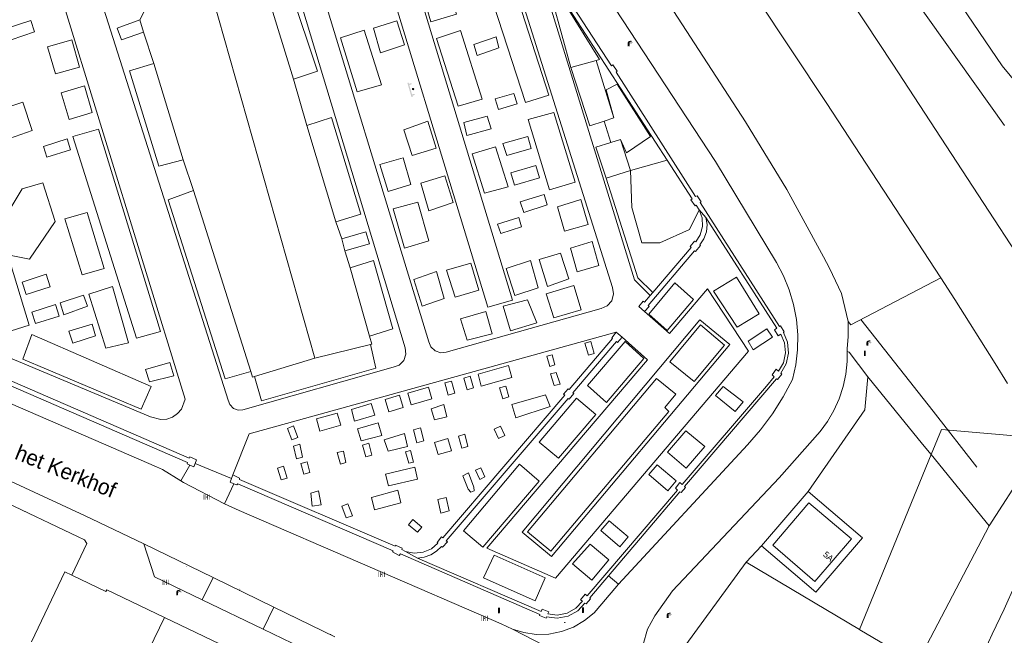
# Model space of a CAD drawing. Header units: metres. Extents: x 197457 to 198138, y 353986 to 354984.
# Tile 207 of 217: x 197958 to 198037, y 354762 to 354812. Entities that reach past the tile are written whole.
import ezdxf
from ezdxf.enums import TextEntityAlignment as Align

# ---------------------------------------------------------------- set-up
doc = ezdxf.new("R2010")
doc.units = ezdxf.units.M
doc.header["$MEASUREMENT"] = 0
for name, color, linetype, lineweight, true_color in [('afsluitpaal', 7, 'Continuous', 0, 0xde7233), ('bank', 7, 'Continuous', 0, 0x681648), ('kolk', 7, 'Continuous', 0, 0x104b6e), ('lichtmast', 7, 'Continuous', 0, 0x104b6e), ('verkeersbordpaal', 7, 'Continuous', 0, 0x104b6e), ('verklikker transportleiding', 7, 'Continuous', 0, 0x104b6e)]:
    doc.layers.add(name, color=color, linetype=linetype, lineweight=lineweight, true_color=true_color)
for name, color, linetype, lineweight in [('dakrand hoofdgebouw', 1, 'Continuous', 0), ('Grens beheer openbare ruimte groenbeheer', 253, 'Continuous', 0), ('grens individueel parkeervak', 7, 'Continuous', 0), ('Grens maaiveld', 253, 'Continuous', 0), ('hoofdgebouw', 1, 'Continuous', 0), ('huisnummerreeks BGT', 7, 'Continuous', 0), ('kant muur', 30, 'Continuous', 0), ('kant onverhard', 7, 'Continuous', 0), ('kant verharding', 7, 'Continuous', 0), ('kruinlijn', 1, 'Continuous', 0), ('muur breder dan 30cm', 30, 'Continuous', 0), ('openbare ruimte label tekst', 7, 'Continuous', 0), ('raster geen IMGeo', 7, 'Continuous', 0), ('taludlijn geen IMGeo', 1, 'Continuous', 0), ('tussenmuur', 1, 'Continuous', 13), ('vlakafsluiter', 1, 'Continuous', 0), ('waterleidingput', 132, 'Continuous', 0)]:
    doc.layers.add(name, color=color, linetype=linetype, lineweight=lineweight)
doc.styles.add('Style-WORKING', font='WORKING.shx')

# ---------------------------------------------------------------- blocks, each defined once
blk = doc.blocks.new('bank')
at = {"layer": 'bank', "linetype": 'Continuous', "lineweight": 0, "true_color": 0xde7233}
blk.add_hatch(color=13, dxfattribs=at).paths.add_polyline_path([(0.4, 0), (0.4, 0.2), (-0.4, 0.2), (-0.4, 0), (-0.5, 0), (-0.5, 0.2), (-0.6, 0.2), (-0.6, 0.3), (0.6, 0.3), (0.6, 0.2), (0.5, 0.2), (0.5, 0)])
at = {"layer": 'bank', "linetype": 'Continuous', "lineweight": 0, "true_color": 0x6a2d14}
blk.add_hatch(color=26, dxfattribs=at).paths.add_polyline_path([(0.1, 0, 1), (-0.1, 0, 1)])
blk = doc.blocks.new('afsluitpaal')
at = {"layer": 'afsluitpaal', "linetype": 'Continuous', "lineweight": 0, "true_color": 0xbd2877}
blk.add_hatch(color=232, dxfattribs=at).paths.add_polyline_path([(0.15, 0.65, 1), (-0.15, 0.65), (-0.15, 0.05), (-0.3, 0.05), (-0.3, -0.1), (0, -0.1, -0.414214), (-0.1, 0, -1), (0.1, 0, -0.414214), (0, -0.1), (0.3, -0.1), (0.3, 0.05), (0.15, 0.05)])
at = {"layer": 'afsluitpaal', "linetype": 'Continuous', "lineweight": 0, "true_color": 0x681648}
blk.add_hatch(color=219, dxfattribs=at).paths.add_polyline_path([(0.1, 0, 1), (-0.1, 0, 1)])
blk = doc.blocks.new('kolk')
at = {"layer": 'kolk', "linetype": 'Continuous', "lineweight": 0, "true_color": 0xbd2877}
for points in [[(-0.49, -0.43), (-0.49, 0), (-0.49, 0.42), (-0.4, 0.42), (-0.4, 0), (-0.4, -0.43)], [(-0.19, -0.43), (-0.19, 0), (-0.19, 0.42), (-0.11, 0.42), (-0.11, 0), (-0.11, -0.43)], [(0.11, -0.43), (0.11, 0), (0.11, 0.42), (0.19, 0.42), (0.19, 0), (0.19, -0.43)], [(0.4, -0.43), (0.4, 0), (0.4, 0.42), (0.49, 0.42), (0.49, 0), (0.49, -0.43)]]:
    blk.add_hatch(color=232, dxfattribs=at).paths.add_polyline_path(points)
at = {"layer": 'kolk', "linetype": 'Continuous', "lineweight": 0, "true_color": 0x681648}
blk.add_hatch(color=219, dxfattribs=at).paths.add_polyline_path([(0.1, 0, 1), (-0.1, 0, 1)])
blk = doc.blocks.new('lichtmast')
at = {"layer": 'lichtmast', "linetype": 'Continuous', "lineweight": 0, "true_color": 0xbd2877}
for points in [[(0.15, 0.42, -0.344151), (0.3, 0.61), (0.43, 0.64, 0.960861), (0.4, 0.79), (0.1, 0.74, 0.366629), (-0.15, 0.45), (-0.15, -0.1), (0, -0.1, -0.414214), (-0.1, 0, -1), (0.1, 0, -0.414214), (0, -0.1), (0.15, -0.1)], [(0.35, 0.55, 1), (0.3, 0.56), (0.23, 0.32, 1), (0.28, 0.31)], [(0.42, 0.58, 1), (0.38, 0.57), (0.44, 0.33, 1), (0.48, 0.34)], [(0.49, 0.61, 1), (0.45, 0.58), (0.63, 0.4, 1), (0.66, 0.43)]]:
    blk.add_hatch(color=232, dxfattribs=at).paths.add_polyline_path(points)
at = {"layer": 'lichtmast', "linetype": 'Continuous', "lineweight": 0, "true_color": 0x681648}
blk.add_hatch(color=219, dxfattribs=at).paths.add_polyline_path([(-0.1, 0, 1), (0.1, 0, 1)])
blk = doc.blocks.new('waterleidingput')
at = {"layer": 'waterleidingput', "linetype": 'Continuous', "lineweight": 0, "true_color": 0x248bcb}
h = blk.add_hatch(color=142, dxfattribs=at)
edge = h.paths.add_edge_path()
edge.add_spline(control_points=[(0.44, 0), (0.44, 0.04), (0.43, 0.09), (0.36, 0.2), (0.28, 0.26), (0.09, 0.32), (-0.02, 0.33), (-0.22, 0.29), (-0.31, 0.24), (-0.42, 0.12), (-0.44, 0.06), (-0.44, -0.06), (-0.42, -0.12), (-0.33, -0.22), (-0.28, -0.26), (-0.1, -0.33), (0.04, -0.33), (0.27, -0.27), (0.37, -0.2), (0.43, -0.08), (0.44, -0.04), (0.44, 0)], knot_values=[0, 0, 0, 0, 0.060484, 0.060484, 0.178041, 0.178041, 0.295599, 0.295599, 0.413157, 0.413157, 0.498623, 0.498623, 0.584089, 0.584089, 0.669555, 0.669555, 0.808438, 0.808438, 0.94732, 0.94732, 1, 1, 1, 1], degree=3, periodic=0)
edge = h.paths.add_edge_path(flags=16)
edge.add_ellipse((0, 0), major_axis=(0.392, 0), ratio=0.689655, start_angle=0, end_angle=360)
for points in [[(-0.05, -0.09, -0.141608), (-0.09, -0.05), (-0.1, -0.09), (-0.17, 0.18), (-0.22, 0.18), (-0.12, -0.17), (-0.07, -0.17)], [(0.03, 0.18), (-0.02, 0.18), (-0.05, 0.09, -0.269854), (0.05, 0.09)], [(0.23, 0.18), (0.18, 0.18), (0.1, -0.09), (0.09, -0.05, -0.141608), (0.05, -0.09), (0.08, -0.17), (0.13, -0.17)]]:
    blk.add_hatch(color=142, dxfattribs=at).paths.add_polyline_path(points)
at = {"layer": 'waterleidingput', "linetype": 'Continuous', "lineweight": 0, "true_color": 0x104b6e}
blk.add_hatch(color=156, dxfattribs=at).paths.add_polyline_path([(0.1, 0, 1), (-0.1, 0, 1)])
blk = doc.blocks.new('paal')
at = {"layer": 'verkeersbordpaal', "linetype": 'Continuous', "lineweight": 0, "true_color": 0xbd2877}
blk.add_hatch(color=232, dxfattribs=at).paths.add_polyline_path([(0.15, 0.8), (-0.15, 0.8), (-0.15, -0.1), (0, -0.1, -0.414214), (-0.1, 0, -1), (0.1, 0, -0.414214), (0, -0.1), (0.15, -0.1)])
at = {"layer": 'verkeersbordpaal', "linetype": 'Continuous', "lineweight": 0, "true_color": 0x681648}
blk.add_hatch(color=219, dxfattribs=at).paths.add_polyline_path([(-0.1, 0, 1), (0.1, 0, 1)])
blk = doc.blocks.new('bord_1')
at = {"layer": 'verklikker transportleiding', "linetype": 'Continuous', "lineweight": 0, "true_color": 0xbd2877}
h = blk.add_hatch(color=232, dxfattribs=at)
h.paths.add_polyline_path([(-0.75, -0.38), (-0.75, 0.38), (0.75, 0.38), (0.75, -0.38)])
h.paths.add_polyline_path([(-0.65, -0.27), (-0.65, 0.27), (0.65, 0.27), (0.65, -0.27)], flags=16)
at = {"layer": 'verklikker transportleiding', "linetype": 'Continuous', "lineweight": 0, "true_color": 0xbd2877, "transparency": 33554534}
h = blk.add_hatch(color=232, dxfattribs=at)
h.paths.add_polyline_path([(-0.65, -0.27), (-0.65, 0.27), (0.65, 0.27), (0.65, -0.27)])
h.paths.add_polyline_path([(-0.55, -0.18), (-0.55, 0.17), (0.55, 0.17), (0.55, -0.18)], flags=16)
at = {"layer": 'verklikker transportleiding', "linetype": 'Continuous', "lineweight": 0, "true_color": 0x681648}
blk.add_hatch(color=219, dxfattribs=at).paths.add_polyline_path([(-0.1, 0, 1), (0.1, 0, 1)])

msp = doc.modelspace()

# ---------------------------------------------------------------- linework, layer by layer
at = {"layer": 'dakrand hoofdgebouw', "linetype": 'Continuous', "lineweight": 0, "flags": 128}
msp.add_lwpolyline([(198021.187, 354772.881), (198018.271, 354769.465), (198021.66, 354766.527), (198024.602, 354769.973), (198021.187, 354772.881)], dxfattribs=at)
at = {"layer": 'Grens beheer openbare ruimte groenbeheer', "linetype": 'Continuous', "lineweight": 0}
msp.add_line((198031.024, 354776.756), (198035.697, 354771.008), dxfattribs=at)
at = {"layer": 'Grens beheer openbare ruimte groenbeheer', "linetype": 'Continuous', "lineweight": 0, "flags": 128}
msp.add_lwpolyline([(198020.91, 354746.834), (198021.181, 354746.945), (198027.976, 354761.039), (198025.294, 354762.636)], dxfattribs=at)
at = {"layer": 'grens individueel parkeervak', "linetype": 'Continuous', "lineweight": 0}
for p, q in [((197967.603, 354769.563), (197973.17, 354766.851)), ((197973.17, 354766.851), (197972.296, 354765.057)), ((197973.17, 354766.851), (197978.08, 354764.459)), ((197977.217, 354762.686), (197972.296, 354765.057)), ((197978.08, 354764.459), (197977.217, 354762.686)), ((197978.08, 354764.459), (197982.998, 354762.063)), ((197982.144, 354760.311), (197977.217, 354762.686))]:
    msp.add_line(p, q, dxfattribs=at)
at = {"layer": 'grens individueel parkeervak', "linetype": 'Continuous', "lineweight": 0, "flags": 128}
msp.add_lwpolyline([(197972.296, 354765.057), (197968.453, 354766.909), (197967.603, 354769.563)], dxfattribs=at)
at = {"layer": 'Grens maaiveld', "linetype": 'Continuous', "lineweight": 0}
for p, q in [((198020.425, 354832.226), (198036.761, 354808.097)), ((198022.564, 354805.15), (198012.446, 354820.422)), ((198016.075, 354803.6), (198006.286, 354818.703)), ((198000.909, 354814.158), (198009.759, 354800.493)), ((197977.632, 354813.607), (197979.665, 354807.03)), ((197967.581, 354810.828), (197967.261, 354811.819)), ((197970.777, 354800.529), (197968.414, 354808.287)), ((198004.054, 354808.543), (198005.462, 354803.898)), ((198036.761, 354808.097), (198040.046, 354804.104)), ((198031.804, 354791.011), (198022.564, 354805.15)), ((198005.462, 354803.898), (198004.675, 354803.637)), ((197980.734, 354803.3), (197983.078, 354795.53)), ((198004.675, 354803.637), (198005.216, 354801.928)), ((198019.393, 354798.131), (198016.075, 354803.6)), ((198006.006, 354802.174), (198006.807, 354799.657)), ((198006.807, 354799.657), (198004.835, 354799.047)), ((197971.603, 354798.059), (197976.217, 354783.463)), ((198020.554, 354796.003), (198019.393, 354798.131)), ((198012.877, 354795.886), (198012.349, 354796.492)), ((198022.36, 354792.693), (198020.554, 354796.003)), ((197983.553, 354794.152), (197983.793, 354793.189)), ((198022.854, 354791.787), (198022.36, 354792.693)), ((197984.217, 354791.808), (197985.786, 354786.297)), ((198023.795, 354789.742), (198022.854, 354791.787)), ((198031.804, 354791.011), (198024.569, 354787.231)), ((198032.95, 354789.257), (198031.804, 354791.011)), ((198024.344, 354787.497), (198023.795, 354789.742)), ((198036.183, 354784.092), (198032.95, 354789.257)), ((198024.569, 354787.231), (198024.344, 354787.497)), ((198037.19, 354782.482), (198036.183, 354784.092)), ((198039.983, 354778.081), (198031.855, 354778.791)), ((197971.723, 354776.037), (197974.666, 354774.841)), ((197974.778, 354775.124), (197974.666, 354774.841)), ((197989.652, 354768.398), (197988.683, 354768.957))]:
    msp.add_line(p, q, dxfattribs=at)
at = {"layer": 'Grens maaiveld', "linetype": 'Continuous', "lineweight": 0, "flags": 128}
for points in [[(198045.591, 354781.205), (198027.933, 354808.241), (198005.606, 354842.06), (197990.212, 354864.952), (197982.504, 354875.989), (197975.4, 354885.835), (197967.328, 354896.615), (197960.138, 354905.71), (197953.12, 354914.199), (197945.948, 354922.52), (197936.857, 354932.448), (197928.47, 354941.168), (197921.764, 354947.842), (197912.496, 354956.623), (197904.365, 354963.938), (197895.169, 354971.83), (197886.176, 354979.223), (197882.521, 354982.046)], [(198005.288, 354808.109), (197998.806, 354818.066), (197998.904, 354818.137), (197998.587, 354818.634), (197998.486, 354818.558), (197991.967, 354828.537), (197992.063, 354828.599), (197991.734, 354829.105), (197991.625, 354829.064), (197985.077, 354839.011), (197985.165, 354839.077), (197984.855, 354839.562), (197984.731, 354839.525), (197978.177, 354849.46), (197978.276, 354849.532), (197977.933, 354850.011), (197977.808, 354849.936), (197970.973, 354859.722)], [(197992.798, 354812.264), (197990.716, 354811.646), (197988.381, 354819.661), (197990.346, 354820.227), (197992.798, 354812.264)], [(197998.343, 354805.14), (198000.233, 354805.736), (197996.961, 354815.928), (197995.065, 354815.238), (197998.343, 354805.14)], [(197979.665, 354807.03), (197981.597, 354807.662), (197979.453, 354814.132), (197977.632, 354813.607)], [(197956.575, 354811.133), (197956.913, 354810.21), (197958.791, 354810.842), (197958.498, 354811.751), (197956.575, 354811.133)], [(197967.581, 354810.828), (197965.793, 354810.199), (197965.451, 354811.151), (197967.261, 354811.819)], [(197987.985, 354811.742), (197988.595, 354809.806), (197986.665, 354809.156), (197986.103, 354811.136), (197987.985, 354811.742)], [(197986.737, 354806.558), (197984.797, 354805.998), (197983.447, 354810.36), (197985.351, 354810.984), (197986.737, 354806.558)], [(197994.858, 354805.404), (197992.933, 354804.846), (197991.189, 354810.313), (197993.122, 354810.945), (197994.858, 354805.404)], [(197961.805, 354810.194), (197959.846, 354809.646), (197960.481, 354807.45), (197962.407, 354807.988), (197961.805, 354810.194)], [(197995.988, 354810.435), (197996.211, 354809.558), (197994.465, 354808.944), (197994.187, 354809.825), (197995.988, 354810.435)], [(197968.414, 354808.287), (197966.45, 354807.694), (197968.808, 354800.001), (197970.777, 354800.529)], [(198004.675, 354803.637), (198003.518, 354803.254), (198002.008, 354807.976)], [(198005.288, 354808.109), (198005.393, 354808.18), (198005.725, 354807.669), (198005.642, 354807.603), (198012.055, 354797.578), (198012.177, 354797.635), (198012.493, 354797.14), (198012.423, 354797.08), (198018.809, 354787.09), (198018.906, 354787.136), (198019.199, 354786.652), (198019.124, 354786.602), (198019.46, 354785.823), (198019.547, 354784.937), (198019.355, 354784.068), (198018.929, 354783.335), (198019.007, 354783.244), (198018.651, 354782.805), (198018.563, 354782.868), (198011.162, 354774.199), (198011.246, 354774.112), (198010.883, 354773.7), (198010.788, 354773.753), (198005.03, 354766.979)], [(197962.81, 354806.478), (197960.923, 354805.925), (197961.585, 354803.766), (197963.441, 354804.337), (197962.81, 354806.478)], [(197996.164, 354804.58), (197997.667, 354805.046), (197997.409, 354805.88), (197995.898, 354805.439), (197996.164, 354804.58)], [(197958.602, 354802.882), (197957.857, 354805.17), (197956.006, 354804.561), (197956.772, 354802.235), (197958.602, 354802.882)], [(197983.078, 354795.53), (197985.085, 354796.134), (197982.728, 354803.946), (197980.734, 354803.3)], [(197995.568, 354803.031), (197993.626, 354802.497), (197993.375, 354803.533), (197995.266, 354804.035), (197995.568, 354803.031)], [(198000.292, 354798.098), (198002.342, 354798.716), (198000.639, 354804.339), (197998.559, 354803.782), (198000.292, 354798.098)], [(197990.467, 354803.628), (197988.555, 354802.956), (197989.22, 354800.866), (197991.139, 354801.453), (197990.467, 354803.628)], [(197959.503, 354801.598), (197959.794, 354800.729), (197961.681, 354801.341), (197961.41, 354802.226), (197959.503, 354801.598)], [(197963.935, 354802.989), (197961.874, 354802.394), (197967.001, 354786.153), (197968.949, 354786.673), (197963.935, 354802.989)], [(197996.534, 354801.849), (197996.831, 354800.875), (197998.792, 354801.447), (197998.543, 354802.413), (197996.534, 354801.849)], [(197995.052, 354797.831), (197994.037, 354801.008), (197995.927, 354801.577), (197996.941, 354798.349), (197995.052, 354797.831)], [(198004.835, 354799.047), (198004.014, 354801.553), (198005.216, 354801.928)], [(197989.104, 354798.533), (197987.293, 354797.962), (197986.609, 354800.139), (197988.497, 354800.672), (197989.104, 354798.533)], [(197956.634, 354792.864), (197958.353, 354787.185), (197956.396, 354786.57), (197952.503, 354799.478), (197954.437, 354800.123), (197955.944, 354795.143)], [(197999.188, 354800.059), (197999.47, 354799.084), (197997.448, 354798.487), (197997.156, 354799.484), (197999.188, 354800.059)], [(198009.759, 354800.493), (198011.775, 354797.38), (198011.681, 354797.31)], [(197991.838, 354799.229), (197989.91, 354798.654), (197990.559, 354796.403), (197992.525, 354797.086), (197991.838, 354799.229)], [(198004.835, 354799.047), (198007.396, 354791.002), (198008.6, 354789.826)], [(197955.944, 354795.143), (197957.78, 354798.182), (197959.463, 354798.667), (197960.462, 354795.559), (197958.39, 354792.526), (197956.634, 354792.864)], [(197976.217, 354783.463), (197974.152, 354782.856), (197969.564, 354797.304), (197971.603, 354798.059)], [(197997.924, 354797.129), (197998.215, 354796.278), (198000.091, 354796.89), (197999.85, 354797.718), (197997.924, 354797.129)], [(197990.559, 354793.982), (197988.601, 354793.41), (197987.683, 354796.572), (197989.661, 354797.121), (197990.559, 354793.982)], [(198001.488, 354794.76), (198003.407, 354795.324), (198002.805, 354797.318), (198000.913, 354796.728), (198001.488, 354794.76)], [(198011.681, 354797.31), (198012.013, 354796.803), (198012.098, 354796.857), (198012.349, 354796.492)], [(197962.623, 354791.244), (197964.396, 354791.752), (197963.025, 354796.285), (197961.241, 354795.758), (197962.623, 354791.244)], [(198012.877, 354795.886), (198018.604, 354786.955), (198018.409, 354786.819), (198018.694, 354786.332), (198018.92, 354786.475), (198019.228, 354785.762), (198019.308, 354784.952), (198019.132, 354784.156), (198018.742, 354783.485), (198018.555, 354783.636), (198018.221, 354783.184), (198018.392, 354783.034), (198017.754, 354782.272), (198010.983, 354774.346), (198010.793, 354774.504), (198010.431, 354774.062), (198010.606, 354773.905), (198003.312, 354765.372), (198003.143, 354765.507), (198002.781, 354765.054), (198002.928, 354764.942), (198002.405, 354764.379), (198001.702, 354763.983), (198000.912, 354763.825), (198000.148, 354763.91), (198000.22, 354764.075), (197999.692, 354764.308), (197999.6, 354764.11), (197989.652, 354768.398)], [(197996.358, 354794.578), (197996.097, 354795.341), (197997.799, 354795.872), (197998.025, 354795.133), (197996.358, 354794.578)], [(197928.465, 354794.538), (197928.939, 354794.331), (197928.982, 354794.435), (197941.684, 354788.935), (197941.433, 354788.398), (197941.907, 354788.166), (197942.135, 354788.736), (197954.817, 354783.197), (197954.772, 354783.08), (197955.348, 354782.831), (197955.429, 354782.933), (197971.126, 354776.127), (197971.076, 354776.019), (197971.313, 354775.913)], [(197983.553, 354794.152), (197985.471, 354794.722), (197985.775, 354793.749), (197983.793, 354793.189)], [(198002.516, 354791.493), (198004.254, 354791.996), (198003.719, 354793.934), (198001.965, 354793.411), (198002.516, 354791.493)], [(198000.119, 354790.319), (197999.446, 354792.483), (198001.164, 354793.008), (198001.848, 354790.932), (198000.119, 354790.319)], [(197985.786, 354786.297), (197987.665, 354786.907), (197986.096, 354792.397), (197984.217, 354791.808)], [(197993.948, 354792.203), (197991.984, 354791.636), (197992.672, 354789.451), (197994.581, 354790.022), (197993.948, 354792.203)], [(197998.743, 354792.413), (197996.786, 354791.776), (197997.501, 354789.597), (197999.364, 354790.218), (197998.743, 354792.413)], [(197957.8, 354790.657), (197958.125, 354789.68), (197960.055, 354790.276), (197959.724, 354791.317), (197957.8, 354790.657)], [(197991.804, 354789.343), (197990.035, 354788.717), (197989.345, 354790.885), (197991.174, 354791.509), (197991.804, 354789.343)], [(197964.524, 354785.335), (197963.173, 354789.702), (197965.084, 354790.308), (197966.35, 354785.773), (197964.524, 354785.335)], [(198000.64, 354787.776), (198002.841, 354788.426), (198002.25, 354790.392), (198000.011, 354789.717), (198000.64, 354787.776)], [(198011.888, 354789.256), (198010.392, 354790.604), (198008.273, 354788.092), (198009.773, 354786.773), (198011.888, 354789.256)], [(198015.406, 354787.031), (198017.169, 354788.11), (198015.345, 354791.073), (198013.499, 354789.939), (198015.406, 354787.031)], [(197960.843, 354788.995), (197961.146, 354788.04), (197963.064, 354788.74), (197962.725, 354789.622), (197960.843, 354788.995)], [(197958.57, 354788.232), (197958.857, 354787.337), (197960.776, 354787.93), (197960.477, 354788.865), (197958.57, 354788.232)], [(197997.138, 354786.75), (197996.538, 354788.739), (197998.502, 354789.233), (197999.25, 354787.388), (197997.138, 354786.75)], [(197993.652, 354785.983), (197993.105, 354787.717), (197995.162, 354788.301), (197995.657, 354786.492), (197993.652, 354785.983)], [(197963.425, 354787.269), (197963.715, 354786.344), (197961.877, 354785.741), (197961.566, 354786.702), (197963.425, 354787.269)], [(198012.442, 354787.214), (198009.968, 354784.237), (198011.937, 354782.646), (198014.386, 354785.592), (198012.442, 354787.214)], [(197967.379, 354780.436), (197968.189, 354782.252), (197958.577, 354786.434), (197957.857, 354784.445), (197967.379, 354780.436)], [(198018.248, 354786.218), (198017.788, 354786.909), (198016.276, 354785.893), (198016.687, 354785.215), (198018.248, 354786.218)], [(197985.851, 354785.636), (197986.291, 354783.727), (197977.071, 354781.104), (197976.52, 354783.051)], [(198003.61, 354785.872), (198003.893, 354784.921), (198003.424, 354784.788), (198003.134, 354785.731), (198003.61, 354785.872)], [(198007.895, 354784.514), (198006.375, 354785.869), (198003.354, 354782.32), (198004.887, 354780.966), (198007.895, 354784.514)], [(198000.498, 354784.816), (198000.715, 354784.01), (198000.311, 354783.875), (198000.064, 354784.709), (198000.498, 354784.816)], [(197970.013, 354783.118), (197969.697, 354784.176), (197967.728, 354783.624), (197968.052, 354782.637), (197970.013, 354783.118)], [(197955.559, 354783.268), (197971.262, 354776.477), (197971.315, 354776.581), (197971.844, 354776.328), (197971.723, 354776.037)], [(197996.97, 354783.93), (197997.256, 354782.963), (197994.782, 354782.285), (197994.521, 354783.251), (197996.97, 354783.93)], [(198000.364, 354783.261), (198000.646, 354782.322), (198001.141, 354782.45), (198000.825, 354783.392), (198000.364, 354783.261)], [(197992.379, 354782.673), (197992.652, 354781.705), (197992.12, 354781.542), (197991.861, 354782.533), (197992.379, 354782.673)], [(197993.891, 354783.078), (197994.148, 354782.132), (197993.656, 354781.992), (197993.392, 354782.933), (197993.891, 354783.078)], [(198008.902, 354782.899), (198010.461, 354781.631), (198009.566, 354780.55), (198009.9, 354780.244), (198000.395, 354768.962), (197998.51, 354770.538), (198008.902, 354782.899)], [(197990.536, 354782.206), (197990.792, 354781.246), (197989.125, 354780.784), (197988.874, 354781.719), (197990.536, 354782.206)], [(197996.264, 354782.132), (197996.532, 354781.263), (197996.992, 354781.416), (197996.754, 354782.284), (197996.264, 354782.132)], [(198000.328, 354780.627), (197999.953, 354781.585), (197997.25, 354780.809), (197997.572, 354779.722), (198000.328, 354780.627)], [(198013.663, 354781.534), (198014.284, 354782.24), (198015.873, 354781.004), (198015.244, 354780.248), (198013.663, 354781.534)], [(197985.9, 354780.883), (197986.205, 354779.926), (197984.583, 354779.442), (197984.328, 354780.408), (197985.9, 354780.883)], [(197988.196, 354781.553), (197988.492, 354780.56), (197987.326, 354780.22), (197987.043, 354781.21), (197988.196, 354781.553)], [(197990.755, 354780.459), (197991.015, 354779.568), (197992.004, 354779.817), (197991.759, 354780.793), (197990.755, 354780.459)], [(198004.018, 354779.996), (198002.469, 354781.312), (197999.443, 354777.767), (198001.011, 354776.469), (198004.018, 354779.996)], [(197983.168, 354780.095), (197983.48, 354779.132), (197981.785, 354778.645), (197981.513, 354779.635), (197983.168, 354780.095)], [(197985.108, 354777.866), (197986.781, 354778.312), (197986.477, 354779.314), (197984.81, 354778.845), (197985.108, 354777.866)], [(197979.651, 354779.073), (197979.164, 354778.857), (197979.522, 354777.948), (197979.994, 354778.141), (197979.651, 354779.073)], [(197986.956, 354777.96), (197987.274, 354777.025), (197988.846, 354777.415), (197988.611, 354778.459), (197986.956, 354777.96)], [(197989.313, 354778.748), (197989.58, 354777.705), (197990.154, 354777.87), (197989.882, 354778.915), (197989.313, 354778.748)], [(197996.678, 354778.287), (197996.167, 354778.061), (197995.813, 354778.798), (197996.338, 354779.058), (197996.678, 354778.287)], [(198009.787, 354776.966), (198011.298, 354775.666), (198012.799, 354777.4), (198011.275, 354778.681), (198009.787, 354776.966)], [(197985.218, 354777.531), (197985.485, 354776.573), (197985.972, 354776.702), (197985.719, 354777.684), (197985.218, 354777.531)], [(197992.103, 354778.048), (197992.372, 354777.075), (197991.309, 354776.763), (197991.022, 354777.739), (197992.103, 354778.048)], [(197993.714, 354777.418), (197993.231, 354777.275), (197992.955, 354778.259), (197993.463, 354778.399), (197993.714, 354777.418)], [(197979.665, 354777.449), (197979.895, 354776.429), (197980.377, 354776.551), (197980.162, 354777.591), (197979.665, 354777.449)], [(197983.438, 354775.979), (197983.881, 354776.131), (197983.679, 354777.049), (197983.184, 354776.928), (197983.438, 354775.979)], [(197989.311, 354776.139), (197988.949, 354776.071), (197988.687, 354776.97), (197989.094, 354777.084), (197989.311, 354776.139)], [(197971.313, 354775.913), (197971.615, 354775.778), (197971.723, 354776.037)], [(197980.481, 354775.183), (197980.247, 354776.051), (197980.758, 354776.188), (197980.981, 354775.315), (197980.481, 354775.183)], [(197978.842, 354775.832), (197978.362, 354775.66), (197978.648, 354774.732), (197979.145, 354774.859), (197978.842, 354775.832)], [(197989.432, 354775.752), (197989.64, 354774.791), (197987.322, 354774.232), (197987.055, 354775.195), (197989.432, 354775.752)], [(197993.304, 354775.058), (197993.738, 354773.985), (197993.938, 354773.742), (197994.218, 354773.851), (197994.182, 354774.146), (197993.747, 354775.282), (197993.304, 354775.058)], [(197999.441, 354774.623), (197997.86, 354775.991), (197993.36, 354770.612), (197994.91, 354769.301), (197999.441, 354774.623)], [(197994.323, 354775.517), (197994.664, 354774.746), (197995.071, 354774.961), (197994.738, 354775.689), (197994.323, 354775.517)], [(198008.284, 354775.168), (198009.811, 354773.845), (198010.48, 354774.636), (198008.967, 354775.946), (198008.284, 354775.168)], [(197974.666, 354774.841), (197974.545, 354774.535), (197974.856, 354774.406)], [(197988.683, 354768.957), (197988.377, 354769.115), (197988.416, 354769.219), (197987.882, 354769.47), (197987.833, 354769.372), (197975.296, 354774.748), (197975.317, 354774.857), (197974.778, 354775.124)], [(198000.005, 354763.564), (197999.465, 354763.794), (197999.503, 354763.878), (197988.27, 354768.753), (197988.168, 354768.613), (197987.637, 354768.914), (197987.686, 354769.01), (197975.161, 354774.411), (197975.086, 354774.311), (197974.856, 354774.406)], [(197981.673, 354773.835), (197981.044, 354773.664), (197981.163, 354772.602), (197981.884, 354772.701), (197981.673, 354773.835)], [(197985.946, 354773.291), (197986.183, 354772.295), (197988.302, 354772.879), (197988.05, 354773.88), (197985.946, 354773.291)], [(197991.537, 354772.047), (197992.209, 354772.224), (197991.946, 354773.309), (197991.285, 354773.145), (197991.537, 354772.047)], [(197983.552, 354772.597), (197983.908, 354771.652), (197984.408, 354771.835), (197984.038, 354772.802), (197983.552, 354772.597)], [(197989.28, 354771.536), (197988.925, 354771.11), (197989.638, 354770.509), (197990.005, 354770.91), (197989.28, 354771.536)], [(198004.425, 354770.643), (198005.953, 354769.312), (198006.622, 354770.12), (198005.08, 354771.425), (198004.425, 354770.643)], [(198002.127, 354767.948), (198003.679, 354766.628), (198005.058, 354768.263), (198003.571, 354769.551), (198002.127, 354767.948)], [(197995.81, 354768.646), (197994.954, 354766.819), (197999.121, 354764.966), (197999.944, 354766.829), (197995.81, 354768.646)], [(198005.03, 354766.979), (198003.518, 354765.2), (198003.596, 354765.133), (198003.223, 354764.716), (198003.138, 354764.788), (198002.554, 354764.168), (198001.772, 354763.734), (198000.894, 354763.566), (198000.048, 354763.668), (198000.005, 354763.564)]]:
    msp.add_lwpolyline(points, dxfattribs=at)
at = {"layer": 'hoofdgebouw', "linetype": 'Continuous', "lineweight": 0}
msp.add_line((197973.691, 354761.492), (197969.27, 354763.622), dxfattribs=at)
at = {"layer": 'hoofdgebouw', "linetype": 'Continuous', "lineweight": 0, "flags": 128}
for points in [[(197961.797, 354767.031), (197961.225, 354767.303), (197958.539, 354761.662)], [(197969.27, 354763.622), (197964.612, 354765.867), (197964.543, 354765.723), (197961.797, 354767.031)]]:
    msp.add_lwpolyline(points, dxfattribs=at)
at = {"layer": 'kant muur', "linetype": 'Continuous', "lineweight": 0}
for p, q in [((198000.909, 354814.158), (198009.759, 354800.493)), ((198012.877, 354795.886), (198012.349, 354796.492)), ((197974.778, 354775.124), (197974.666, 354774.841)), ((197989.652, 354768.398), (197988.683, 354768.957))]:
    msp.add_line(p, q, dxfattribs=at)
at = {"layer": 'kant muur', "linetype": 'Continuous', "lineweight": 0, "flags": 128}
for points in [[(198005.288, 354808.109), (197998.806, 354818.066), (197998.904, 354818.137), (197998.587, 354818.634), (197998.486, 354818.558), (197991.967, 354828.537), (197992.063, 354828.599), (197991.734, 354829.105), (197991.625, 354829.064), (197985.077, 354839.011), (197985.165, 354839.077), (197984.855, 354839.562), (197984.731, 354839.525), (197978.177, 354849.46), (197978.276, 354849.532), (197977.933, 354850.011), (197977.808, 354849.936), (197970.973, 354859.722)], [(198005.288, 354808.109), (198005.393, 354808.18), (198005.725, 354807.669), (198005.642, 354807.603), (198012.055, 354797.578), (198012.177, 354797.635), (198012.493, 354797.14), (198012.423, 354797.08), (198018.809, 354787.09), (198018.906, 354787.136), (198019.199, 354786.652), (198019.124, 354786.602), (198019.46, 354785.823), (198019.547, 354784.937), (198019.355, 354784.068), (198018.929, 354783.335), (198019.007, 354783.244), (198018.651, 354782.805), (198018.563, 354782.868), (198011.162, 354774.199), (198011.246, 354774.112), (198010.883, 354773.7), (198010.788, 354773.753), (198005.03, 354766.979)], [(198009.759, 354800.493), (198011.775, 354797.38), (198011.681, 354797.31)], [(198011.681, 354797.31), (198012.013, 354796.803), (198012.098, 354796.857), (198012.349, 354796.492)], [(198012.877, 354795.886), (198018.604, 354786.955), (198018.409, 354786.819), (198018.694, 354786.332), (198018.92, 354786.475), (198019.228, 354785.762), (198019.308, 354784.952), (198019.132, 354784.156), (198018.742, 354783.485), (198018.555, 354783.636), (198018.221, 354783.184), (198018.392, 354783.034), (198017.754, 354782.272), (198010.983, 354774.346), (198010.793, 354774.504), (198010.431, 354774.062), (198010.606, 354773.905), (198003.312, 354765.372), (198003.143, 354765.507), (198002.781, 354765.054), (198002.928, 354764.942), (198002.405, 354764.379), (198001.702, 354763.983), (198000.912, 354763.825), (198000.148, 354763.91), (198000.22, 354764.075), (197999.692, 354764.308), (197999.6, 354764.11), (197989.652, 354768.398)], [(197928.465, 354794.538), (197928.939, 354794.331), (197928.982, 354794.435), (197941.684, 354788.935), (197941.433, 354788.398), (197941.907, 354788.166), (197942.135, 354788.736), (197954.817, 354783.197), (197954.772, 354783.08), (197955.348, 354782.831), (197955.429, 354782.933), (197971.126, 354776.127), (197971.076, 354776.019), (197971.313, 354775.913)], [(197955.559, 354783.268), (197971.262, 354776.477), (197971.315, 354776.581), (197971.844, 354776.328), (197971.723, 354776.037)], [(197971.313, 354775.913), (197971.615, 354775.778), (197971.723, 354776.037)], [(197974.666, 354774.841), (197974.545, 354774.535), (197974.856, 354774.406)], [(197988.683, 354768.957), (197988.377, 354769.115), (197988.416, 354769.219), (197987.882, 354769.47), (197987.833, 354769.372), (197975.296, 354774.748), (197975.317, 354774.857), (197974.778, 354775.124)], [(198000.005, 354763.564), (197999.465, 354763.794), (197999.503, 354763.878), (197988.27, 354768.753), (197988.168, 354768.613), (197987.637, 354768.914), (197987.686, 354769.01), (197975.161, 354774.411), (197975.086, 354774.311), (197974.856, 354774.406)], [(198005.03, 354766.979), (198003.518, 354765.2), (198003.596, 354765.133), (198003.223, 354764.716), (198003.138, 354764.788), (198002.554, 354764.168), (198001.772, 354763.734), (198000.894, 354763.566), (198000.048, 354763.668), (198000.005, 354763.564)]]:
    msp.add_lwpolyline(points, dxfattribs=at)
at = {"layer": 'kant onverhard', "linetype": 'Continuous', "lineweight": 0}
for p, q in [((197981.38, 354784.527), (197972.368, 354816.35)), ((197969.088, 354815.382), (197967.261, 354811.819)), ((197968.414, 354808.287), (197967.581, 354810.828)), ((198002.008, 354807.976), (198004.054, 354808.543)), ((197980.734, 354803.3), (197979.665, 354807.03)), ((198006.006, 354802.174), (198005.216, 354801.928)), ((197970.777, 354800.529), (197971.603, 354798.059)), ((198006.807, 354799.657), (198009.759, 354800.493)), ((197983.553, 354794.152), (197983.078, 354795.53)), ((197984.217, 354791.808), (197983.793, 354793.189)), ((197985.851, 354785.636), (197981.38, 354784.527)), ((197981.38, 354784.527), (197976.52, 354783.051))]:
    msp.add_line(p, q, dxfattribs=at)
at = {"layer": 'kant onverhard', "linetype": 'Continuous', "lineweight": 0, "flags": 128}
for points in [[(197980.212, 354819.798), (197980.178, 354820.192), (197980.307, 354820.601), (197980.587, 354820.925), (197980.94, 354821.103), (197985.08, 354822.263), (197995.313, 354788.649), (197997.306, 354789.209), (197987.082, 354822.823), (197991.766, 354824.135), (197997.151, 354816.317), (198005.355, 354790.219), (198005.44, 354789.714), (198005.29, 354789.17), (198004.915, 354788.748), (198004.446, 354788.544), (197991.952, 354785.005), (197991.519, 354784.967), (197991.07, 354785.12), (197990.727, 354785.449), (197990.562, 354785.851), (197980.212, 354819.798)], [(197963.798, 354814.468), (197964.278, 354814.894), (197964.665, 354815.425), (197964.931, 354816.025), (197965.06, 354816.654), (197977.106, 354820.029), (197977.489, 354820.057), (197977.883, 354819.936), (197978.204, 354819.677), (197978.395, 354819.344), (197988.65, 354785.357), (197988.705, 354784.87), (197988.535, 354784.357), (197988.156, 354783.971), (197987.697, 354783.799), (197975.581, 354780.367), (197975.201, 354780.344), (197974.81, 354780.489), (197974.517, 354780.786), (197974.382, 354781.142), (197963.798, 354814.468)], [(197948.818, 354810.658), (197948.784, 354811.052), (197948.912, 354811.461), (197949.192, 354811.785), (197949.545, 354811.963), (197959.534, 354814.856), (197960.141, 354814.334), (197960.867, 354813.995), (197970.939, 354781.218), (197970.622, 354780.424), (197970.306, 354780.068), (197969.9, 354779.791), (197969.438, 354779.626), (197968.964, 354779.581), (197968.135, 354779.792), (197956.671, 354784.619), (197948.818, 354810.658)], [(198000.909, 354814.158), (198000.224, 354813.297), (198007.133, 354790.84), (198008.404, 354789.597)], [(198002.008, 354807.976), (198000.554, 354813.23), (198001.093, 354813.815), (198004.316, 354808.615), (198004.054, 354808.543)], [(198005.462, 354803.898), (198004.848, 354806.165), (198005.74, 354806.634), (198008.415, 354802.41), (198006.491, 354801.096), (198006.006, 354802.174)], [(198012.349, 354796.492), (198011.56, 354794.9), (198009.166, 354793.82), (198007.711, 354793.82), (198006.913, 354796.683), (198006.807, 354799.657)], [(198006.134, 354786.227), (198008.189, 354784.396), (197995.24, 354769.225), (198000.756, 354766.8), (198016.32, 354785.088), (198013.02, 354790.123), (198009.959, 354786.528), (198007.947, 354788.297)], [(198012.403, 354787.636), (198014.808, 354785.631), (198000.432, 354768.54), (197998.087, 354770.501), (198012.403, 354787.636)], [(198005.655, 354786.625), (197976.088, 354778.439), (197974.778, 354775.124)], [(197985.786, 354786.297), (197985.965, 354785.668), (197985.851, 354785.636)], [(197976.217, 354783.463), (197976.361, 354783.007), (197976.52, 354783.051)]]:
    msp.add_lwpolyline(points, dxfattribs=at)
at = {"layer": 'kant verharding', "linetype": 'Continuous', "lineweight": 0}
for p, q in [((197970.57, 354774.651), (197971.313, 354775.913)), ((197974.856, 354774.406), (197974.099, 354772.782)), ((198017.354, 354769.394), (198021.118, 354773.785)), ((198005.849, 354766.316), (198005.03, 354766.979))]:
    msp.add_line(p, q, dxfattribs=at)
at = {"layer": 'kant verharding', "linetype": 'Continuous', "lineweight": 0, "flags": 128}
for points in [[(198005.849, 354766.316), (198016.241, 354777.543), (198017.286, 354778.758), (198018.243, 354780.049), (198019.105, 354781.405), (198019.865, 354782.816), (198020.122, 354783.987), (198020.264, 354785.197), (198020.283, 354786.427), (198020.176, 354787.659), (198019.944, 354788.874), (198019.591, 354790.053), (198019.126, 354791.179), (198018.56, 354792.236), (198013.658, 354800.395), (197988.857, 354838.192), (197971.602, 354863.675)], [(197874.83, 354791.604), (197901.94, 354790.262), (197906.383, 354789.692), (197910.805, 354788.976), (197910.733, 354788.534), (197914.547, 354787.827), (197918.675, 354786.961), (197922.761, 354785.901), (197926.794, 354784.649), (197930.758, 354783.21), (197934.948, 354781.577), (197935.606, 354781.595), (197940.589, 354779.954), (197944.893, 354778.105), (197944.93, 354778.184), (197949.328, 354776.24), (197949.29, 354776.139), (197955.459, 354773.388), (197962.813, 354769.898), (197963.009, 354769.592), (197961.797, 354767.031)], [(198024.344, 354787.497), (198024.333, 354786.287), (198024.253, 354785.293), (198024.254, 354785.079)], [(197946.675, 354785.297), (197968.63, 354775.775), (197969.087, 354775.547), (197970.57, 354774.651)], [(198024.254, 354785.079), (198024.259, 354784.276), (198024.155, 354783.253), (198023.942, 354782.241), (198023.621, 354781.258), (198023.2, 354780.32), (198022.688, 354779.441), (198022.097, 354778.635), (198018.775, 354774.897), (198010.197, 354765.785), (198008.772, 354763.771), (198008.175, 354762.682), (198007.837, 354761.451), (198007.796, 354760.176), (198008.043, 354758.959)], [(197967.603, 354769.563), (197962.804, 354771.845), (197956.911, 354774.586), (197950.994, 354777.294), (197944.473, 354780.166)], [(197974.099, 354772.782), (197970.792, 354774.517), (197970.57, 354774.651)], [(198042.235, 354774.436), (198041.193, 354772.796), (198040.126, 354771.143), (198039.625, 354770.23), (198038.769, 354768.437), (198037.808, 354766.288), (198036.902, 354764.298), (198035.957, 354762.284), (198035.066, 354760.358), (198034.203, 354758.528), (198021.771, 354732.526)], [(198021.118, 354773.785), (198025.493, 354770.057), (198021.743, 354765.671), (198017.354, 354769.394)], [(197974.099, 354772.782), (197975.265, 354772.243), (197996.383, 354763.123), (197997.296, 354762.683)], [(197997.296, 354762.683), (197998.212, 354762.405), (197999.199, 354762.269), (198000.223, 354762.296), (198001.242, 354762.495), (198002.213, 354762.861), (198003.098, 354763.376), (198003.867, 354764.009), (198004.501, 354764.727), (198005.849, 354766.316)]]:
    msp.add_lwpolyline(points, dxfattribs=at)
at = {"layer": 'kruinlijn', "linetype": 'Continuous', "lineweight": 0}
for p, q in [((198025.215, 354819.814), (198036.932, 354803.291)), ((198040.116, 354777.87), (198035.697, 354771.008))]:
    msp.add_line(p, q, dxfattribs=at)
at = {"layer": 'kruinlijn', "linetype": 'Continuous', "lineweight": 0, "flags": 128}
msp.add_lwpolyline([(198035.697, 354771.008), (198030.696, 354761.422), (198028.387, 354755.969), (198024.12, 354747.641), (198021.297, 354743.294)], dxfattribs=at)
at = {"layer": 'muur breder dan 30cm', "linetype": 'Continuous', "lineweight": 0}
for p, q in [((198008.6, 354789.826), (198008.404, 354789.597)), ((198006.134, 354786.227), (198005.655, 354786.625))]:
    msp.add_line(p, q, dxfattribs=at)
at = {"layer": 'muur breder dan 30cm', "linetype": 'Continuous', "lineweight": 0, "flags": 128}
for points in [[(198007.947, 354788.297), (198008.317, 354788.704), (198008.228, 354788.778), (198011.973, 354793.193), (198012.049, 354793.127), (198012.45, 354793.619), (198012.388, 354793.684), (198012.717, 354794.159), (198012.921, 354794.721), (198012.974, 354795.316), (198012.877, 354795.886)], [(198012.349, 354796.492), (198012.572, 354795.859), (198012.602, 354795.158), (198012.42, 354794.48), (198012.065, 354793.911), (198011.965, 354793.968), (198011.606, 354793.536), (198011.687, 354793.454), (198008.6, 354789.826)], [(198008.404, 354789.597), (198007.932, 354789.042), (198007.833, 354789.123), (198007.473, 354788.689), (198007.947, 354788.297)], [(198005.655, 354786.625), (198005.3, 354786.187), (198005.349, 354786.117), (198001.858, 354782.007), (198001.779, 354782.075), (198001.405, 354781.633), (198001.504, 354781.55), (197991.677, 354770.053), (197991.583, 354770.131), (197991.232, 354769.671), (197991.295, 354769.615), (197990.761, 354769.168), (197990.09, 354768.885), (197989.365, 354768.816), (197988.683, 354768.957)], [(197989.652, 354768.398), (197990.192, 354768.491), (197990.713, 354768.69), (197991.186, 354768.987), (197991.584, 354769.363), (197991.665, 354769.299), (197992.058, 354769.735), (197991.956, 354769.802), (198001.776, 354781.284), (198001.858, 354781.219), (198002.242, 354781.674), (198002.153, 354781.746), (198005.673, 354785.871), (198005.757, 354785.807), (198006.134, 354786.227)]]:
    msp.add_lwpolyline(points, dxfattribs=at)
at = {"layer": 'raster geen IMGeo', "linetype": 'Continuous', "lineweight": 0}
msp.add_line((197971.723, 354776.037), (197974.666, 354774.841), dxfattribs=at)
at = {"layer": 'taludlijn geen IMGeo', "linetype": 'Continuous', "lineweight": 0}
for p in [(198025.375, 354787.656), (198034.706, 354775.759)]:
    msp.add_line(p, (198031.183, 354780.251), dxfattribs=at)
at = {"layer": 'tussenmuur', "linetype": 'Continuous', "lineweight": 13, "flags": 128}
msp.add_lwpolyline([(197969.27, 354763.622), (197965.125, 354755.093), (197965.34, 354754.981)], dxfattribs=at)
at = {"layer": 'vlakafsluiter', "linetype": 'Continuous', "lineweight": 0}
for p, q in [((198025.917, 354783.038), (198030.334, 354777.604)), ((198031.024, 354776.756), (198031.855, 354778.791)), ((198030.334, 354777.604), (198031.024, 354776.756)), ((198025.264, 354762.654), (198031.024, 354776.756)), ((198016.132, 354768.094), (198017.354, 354769.394)), ((198016.132, 354768.094), (198009.094, 354758.462)), ((198025.264, 354762.654), (198016.132, 354768.094)), ((197997.296, 354762.683), (198010.907, 354755.722)), ((198025.294, 354762.636), (198025.264, 354762.654))]:
    msp.add_line(p, q, dxfattribs=at)
at = {"layer": 'vlakafsluiter', "linetype": 'Continuous', "lineweight": 0, "flags": 128}
for points in [[(198024.254, 354785.079), (198024.436, 354785.016), (198025.917, 354783.038)], [(198021.118, 354773.785), (198025.693, 354780.364), (198025.917, 354783.038)]]:
    msp.add_lwpolyline(points, dxfattribs=at)

# ---------------------------------------------------------------- block references
at = {"layer": 'afsluitpaal', "linetype": 'Continuous', "lineweight": 0, "xscale": 0.1, "yscale": 0.1, "zscale": 0.1}
msp.add_blockref('afsluitpaal', (198017.193, 354769.263), dxfattribs=at)
at = {"layer": 'bank', "linetype": 'Continuous', "lineweight": 0, "rotation": 105.9690165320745}
msp.add_blockref('bank', (197989.287, 354806.232), dxfattribs=at)
at = {"layer": 'kolk', "linetype": 'Continuous', "lineweight": 0, "xscale": 0.5, "yscale": 0.5}
for p in [(197972.667, 354773.34), (197986.749, 354767.108), (197969.365, 354766.457), (197995.048, 354763.561)]:
    msp.add_blockref('kolk', p, dxfattribs=at)
at = {"layer": 'lichtmast', "linetype": 'Continuous', "lineweight": 0, "xscale": 0.5, "yscale": 0.5}
for p in [(198006.657, 354809.732), (198025.891, 354785.58), (197970.287, 354765.47), (198009.797, 354763.624)]:
    msp.add_blockref('lichtmast', p, dxfattribs=at)
at = {"layer": 'verkeersbordpaal', "linetype": 'Continuous', "lineweight": 0, "xscale": 0.5, "yscale": 0.5}
for p in [(198025.69, 354784.75), (197996.207, 354764.02), (198002.986, 354764.039)]:
    msp.add_blockref('paal', p, dxfattribs=at)
at = {"layer": 'verklikker transportleiding', "linetype": 'Continuous', "lineweight": 0, "xscale": 0.1, "yscale": 0.1, "zscale": 0.1}
msp.add_blockref('bord_1', (198001.519, 354763.229), dxfattribs=at)
at = {"layer": 'waterleidingput', "linetype": 'Continuous', "lineweight": 0, "xscale": 0.1, "yscale": 0.1, "zscale": 0.1}
for p in [(197971.034, 354767.759), (197975.279, 354765.776), (197975.332, 354765.907), (197979.638, 354763.675), (197982.678, 354762.275)]:
    msp.add_blockref('waterleidingput', p, dxfattribs=at)

# ---------------------------------------------------------------- texts
at = {"layer": 'huisnummerreeks BGT', "linetype": 'Continuous', "lineweight": 0, "style": 'Style-WORKING'}
msp.add_text('5A', height=0.5, rotation=319.5, dxfattribs=at).set_placement((198022.749, 354768.55), align=Align.MIDDLE_CENTER)
at = {"layer": 'openbare ruimte label tekst', "linetype": 'Continuous', "lineweight": 0, "style": 'Style-WORKING'}
msp.add_text('Weg langs het Kerkhof', height=1.25, rotation=338, dxfattribs=at).set_placement((197957.431, 354776.988), align=Align.MIDDLE_CENTER)

doc.saveas('drawing.dxf')
